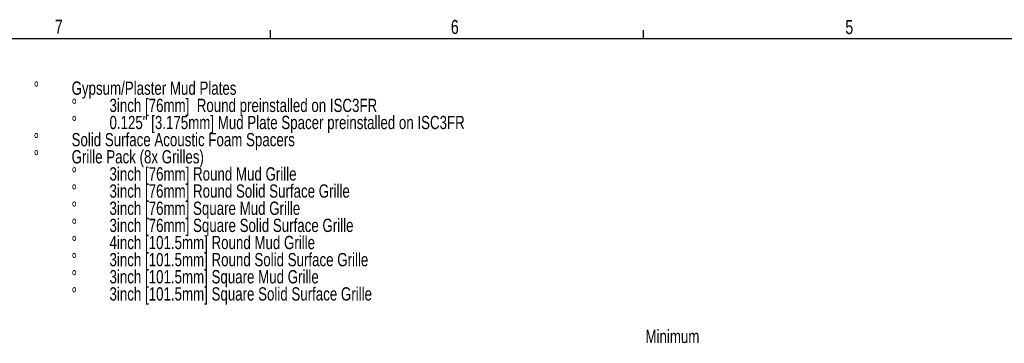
# Model space of a CAD drawing. Header units: inches. Extents: x 0.3 to 33.8, y 0.2 to 21.7.
# Tile 86 of 209: x 6.4 to 16.6, y 18.2 to 21.6. Entities that reach past the tile are written whole.
import ezdxf

# ---------------------------------------------------------------- set-up
doc = ezdxf.new("R2010")
doc.units = ezdxf.units.IN
doc.header["$MEASUREMENT"] = 0
doc.layers.add('BORDERS', color=7, linetype='Continuous')
doc.styles.add('SLDTEXTSTYLE0', font='TXT', dxfattribs={"width": 0.75})

# ---------------------------------------------------------------- blocks, each defined once
blk = doc.blocks.new('SW_NOTE_0_9')
at = {"layer": 'BORDERS', "color": 0, "char_height": 0.1378, "attachment_point": 1, "style": 'SLDTEXTSTYLE0'}
for s, insert in [('%%d', (-0.394, 0.178)), ('Gypsum/Plaster Mud Plates', (0, 0.178)), ('%%d', (0, -0.001)), ('3inch [76mm]  Round preinstalled on ISC3FR', (0.394, -0.001)), ('%%d', (0, -0.179)), ('0.125" [3.175mm] Mud Plate Spacer preinstalled on ISC3FR', (0.394, -0.179)), ('%%d', (-0.394, -0.357)), ('Solid Surface Acoustic Foam Spacers', (0, -0.357)), ('%%d', (-0.394, -0.535)), ('Grille Pack (8x Grilles)', (0, -0.535)), ('%%d', (0, -0.713)), ('3inch [76mm] Round Mud Grille', (0.394, -0.713)), ('%%d', (0, -0.891)), ('3inch [76mm] Round Solid Surface Grille', (0.394, -0.891)), ('%%d', (0, -1.07)), ('3inch [76mm] Square Mud Grille', (0.394, -1.07)), ('%%d', (0, -1.248)), ('3inch [76mm] Square Solid Surface Grille', (0.394, -1.248)), ('%%d', (0, -1.426)), ('4inch [101.5mm] Round Mud Grille', (0.394, -1.426)), ('%%d', (0, -1.604)), ('3inch [101.5mm] Round Solid Surface Grille', (0.394, -1.604)), ('%%d', (0, -1.782)), ('3inch [101.5mm] Square Mud Grille', (0.394, -1.782)), ('%%d', (0, -1.96)), ('3inch [101.5mm] Square Solid Surface Grille', (0.394, -1.96))]:
    blk.add_mtext(s, dxfattribs=dict(at, insert=insert))

msp = doc.modelspace()

# ---------------------------------------------------------------- linework, layer by layer
at = {"layer": 'BORDERS'}
for p, q in [((9.02288, 21.4106), (9.02288, 21.4954)), ((12.89788, 21.4106), (12.89788, 21.4954))]:
    msp.add_line(p, q, dxfattribs=at)
at = {"layer": 'BORDERS', "lineweight": 25}
msp.add_line((0.52288, 21.4106), (33.52288, 21.4106), dxfattribs=at)

# ---------------------------------------------------------------- block references
at = {"layer": 'BORDERS'}
msp.add_blockref('SW_NOTE_0_9', (6.95579, 20.78554), dxfattribs=at)

# ---------------------------------------------------------------- texts
at = {"layer": 'BORDERS', "color": 7, "char_height": 0.14583, "attachment_point": 1, "style": 'SLDTEXTSTYLE0'}
for s, insert in [('7', (6.78221, 21.60524)), ('6', (10.89654, 21.60339)), ('5', (14.99474, 21.60187))]:
    msp.add_mtext(s, dxfattribs=dict(at, insert=insert))
at = {"layer": 'BORDERS', "insert": (12.91814, 18.38345), "char_height": 0.137795, "attachment_point": 1, "style": 'SLDTEXTSTYLE0'}
msp.add_mtext('Minimum', dxfattribs=at)

doc.saveas('drawing.dxf')
